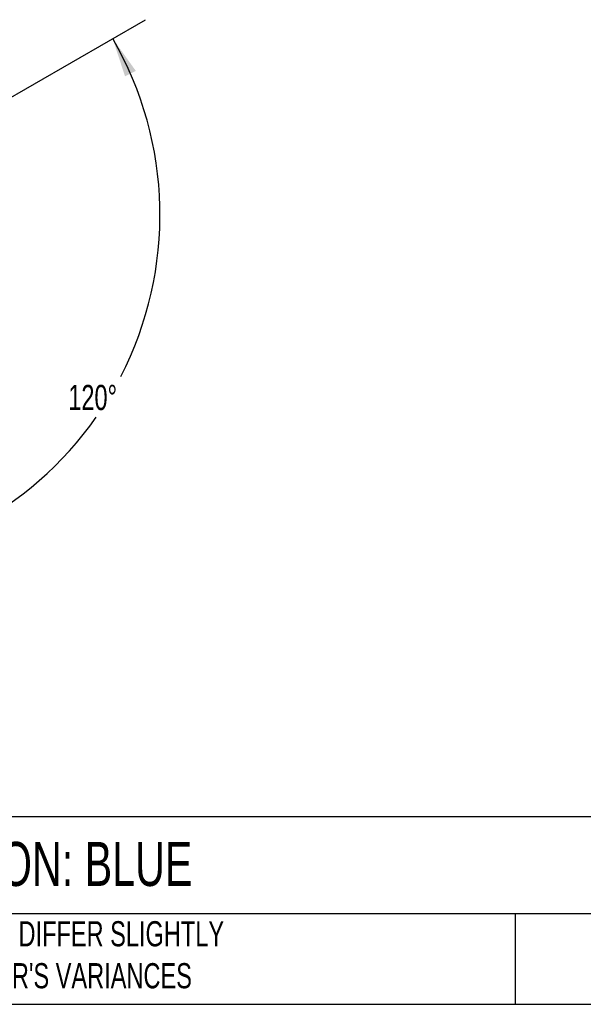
# Model space of a CAD drawing. Header units: millimetres. Extents: x 19 to 819, y 19 to 629.
# Tile 14 of 16: x 237 to 379, y 19 to 267. Entities that reach past the tile are written whole.
import ezdxf

# ---------------------------------------------------------------- set-up
doc = ezdxf.new("R2010")
doc.units = ezdxf.units.MM
doc.header["$LTSCALE"] = 3
doc.linetypes.add('SLD-Solid', pattern=[0])
doc.layers.add('DIMENSIONS', color=140, linetype='SLD-Solid', lineweight=25)
doc.layers.add('TEXT', color=140, linetype='SLD-Solid', lineweight=25)
doc.styles.add('SLDTEXTSTYLE0', font='TXT', dxfattribs={"width": 0.7})
doc.dimstyles.new('SLDDIMSTYLE2', dxfattribs={"dimtxt": 6.474023, "dimasz": 9.906, "dimexe": 0, "dimexo": 0.0625, "dimgap": 1.618506, "dimtad": 0, "dimtih": 1, "dimtoh": 1, "dimdec": 4, "dimlfac": 3, "dimzin": 12, "dimdsep": 46, "dimtxsty": 'SLDTEXTSTYLE0', "dimsah": 1, "dimcen": 0.09, "dimadec": 0, "dimazin": 3, "dimtfac": 1, "dimtdec": 0, "dimtofl": 0, "dimtmove": 0, "dimatfit": 3, "dimfxl": 0, "dimfrac": 2, "dimtolj": 1, "dimtzin": 12, "dimarcsym": 0})

# ---------------------------------------------------------------- blocks, each defined once
blk = doc.blocks.new('_D_5')
at = {"layer": 'DIMENSIONS'}
for p, q in [((217.01, 237.61), (268.7, 267.46)), ((183.4, 179.4), (183.4, 119.7))]:
    blk.add_line(p, q, dxfattribs=at)
for start, end in [(332.7283, 30), (270, 324.981)]:
    blk.add_arc((183.4, 218.21), 88.98, start, end, dxfattribs=at)
for points in [[(260.45, 262.7), (263.56, 253.17), (266.28, 254.55)], [(183.4, 129.23), (193.37, 128.26), (193.2, 131.3)]]:
    blk.add_solid(points, dxfattribs=at)
at = {"layer": 'DIMENSIONS', "insert": (249.24, 175.33), "char_height": 6.35, "attachment_point": 1, "style": 'SLDTEXTSTYLE0'}
blk.add_mtext('120°', dxfattribs=at)

msp = doc.modelspace()

# ---------------------------------------------------------------- linework, layer by layer
at = {"layer": 'TEXT'}
for p, q in [((819.15, 66.378323), (19.05, 66.378323)), ((819.15, 41.91), (19.05, 41.91)), ((361.939433, 41.91), (361.939433, 19.05)), ((19.05, 19.05), (819.15, 19.05))]:
    msp.add_line(p, q, dxfattribs=at)

# ---------------------------------------------------------------- texts
at = {"layer": 'TEXT', "attachment_point": 1, "style": 'SLDTEXTSTYLE0'}
for s, insert, char_height in [('PATLITE AUDIBLE - VISUAL SIGNAL BEACON: BLUE', (23.897203, 60.019161), 11.1125), ("PART DIMENSIONS MAY DIFFER SLIGHTLY ^JDUE TO MANUFACTURER'S VARIANCES", (165.357853, 40.022323), 6.35)]:
    msp.add_mtext(s, dxfattribs=dict(at, insert=insert, char_height=char_height))

# ---------------------------------------------------------------- dimensions: what is measured, and where the dimension line sits
at = {"layer": 'DIMENSIONS'}
dim = msp.add_angular_dim_2l(base=(224.468583, 139.275955), line1=((183.395541, 183.20843), (183.395541, 218.20843)), line2=((213.70643, 235.70843), (183.395541, 218.20843)), dimstyle='SLDDIMSTYLE2', dxfattribs=at)
dim.commit()
dim.dimension.update_dxf_attribs({"geometry": '_D_5', "text_midpoint": (259.612718, 172.292503), "dimtype": 162})

doc.saveas('drawing.dxf')
